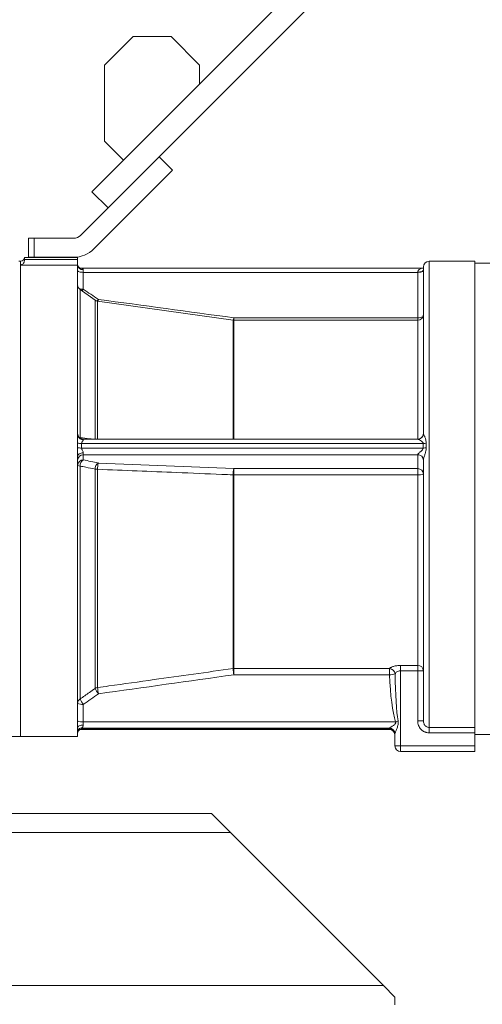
# Model space of a CAD drawing. Header units: millimetres. Extents: x 17 to 1238, y 24 to 2268.
# Tile 4 of 7: x 492 to 735, y 816 to 1334. Entities that reach past the tile are written whole.
import ezdxf

# ---------------------------------------------------------------- set-up
doc = ezdxf.new("R2010")
doc.units = ezdxf.units.MM

msp = doc.modelspace()

# ---------------------------------------------------------------- linework, layer by layer
at = {"color": 7, "linetype": 'Continuous', "lineweight": 15}
for p, q in [((904.52, 1618.02), (586.65, 1300.15)), ((565.38, 1261.91), (913.01, 1609.54)), ((536.65, 1310.15), (551.65, 1325.15)), ((551.65, 1325.15), (571.65, 1325.15)), ((571.65, 1325.15), (586.65, 1310.15)), ((536.65, 1270.15), (536.65, 1310.15)), ((586.65, 1310.15), (586.65, 1300.15)), ((586.65, 1300.15), (546.65, 1260.15)), ((546.65, 1260.15), (536.65, 1270.15)), ((523.97, 1220.5), (565.38, 1261.91)), ((546.65, 1260.15), (530.03, 1243.53)), ((565.38, 1261.91), (572.45, 1254.84)), ((572.45, 1254.84), (531.05, 1213.43)), ((530.03, 1243.53), (538.51, 1235.04)), ((496.65, 1209.04), (496.65, 1219.04)), ((496.65, 1219.04), (499.65, 1219.04)), ((499.65, 1219.04), (499.65, 1209.04)), ((499.65, 1219.04), (520.44, 1219.04)), ((522.49, 1208.92), (494.49, 1208.92)), ((494.49, 1207.84), (494.49, 1208.92)), ((494.49, 1207.84), (522.49, 1207.84)), ((494.49, 1207.33), (494.49, 1207.84)), ((499.65, 1209.04), (496.65, 1209.04)), ((520.44, 1209.04), (499.65, 1209.04)), ((522.49, 1207.84), (522.49, 1208.92)), ((522.49, 1207.84), (522.49, 1204.89)), ((492.49, 1206.92), (491.49, 1206.92)), ((492.49, 956.92), (492.49, 1206.92)), ((492.49, 1206.92), (492.49, 1204.89)), ((522.49, 1204.89), (492.49, 1204.89)), ((492.49, 1204.89), (492.49, 956.92)), ((522.49, 1204.89), (522.49, 1115.75)), ((704.15, 1203.21), (524.74, 1203.21)), ((525.49, 1202.56), (525.49, 1201.09)), ((704.49, 1116.3), (704.49, 1203.92)), ((731.49, 1206.92), (707.49, 1206.92)), ((707.49, 1206.92), (707.49, 961.69)), ((731.49, 1206.92), (731.49, 961.69)), ((739.49, 1205.92), (731.49, 1205.92)), ((525.49, 1201.09), (525.49, 1192.22)), ((525.49, 1201.09), (701.49, 1201.09)), ((701.49, 1201.09), (701.49, 1201.2)), ((701.49, 1177.17), (701.49, 1201.09)), ((531.68, 1186.48), (523.77, 1192.03)), ((523.77, 1192.03), (523.77, 1114.09)), ((531.68, 1186.48), (531.68, 1113.2)), ((604.28, 1175.95), (532.99, 1185.97)), ((532.99, 1185.97), (532.99, 1113.34)), ((604.28, 1175.95), (604.28, 1113.34)), ((604.7, 1177.17), (701.49, 1177.17)), ((604.7, 1175.92), (604.7, 1177.17)), ((701.49, 1175.92), (701.49, 1177.17)), ((701.49, 1175.92), (604.7, 1175.92)), ((604.7, 1175.92), (604.7, 1113.34)), ((701.49, 1175.92), (701.49, 1113.34)), ((522.49, 1115.75), (522.49, 1111.24)), ((523.79, 1113.86), (523.77, 1114.09)), ((522.49, 1111.24), (522.49, 1108.83)), ((522.49, 1108.83), (522.49, 1104.27)), ((524.6, 1111.04), (524.6, 1108.65)), ((524.6, 1111.04), (704.37, 1111.04)), ((524.6, 1108.65), (704.37, 1108.65)), ((701.54, 1113.34), (525.49, 1113.34)), ((525.49, 1113.34), (525.49, 1113.04)), ((704.37, 1108.65), (704.37, 1111.04)), ((705.93, 1111.14), (705.93, 1108.74)), ((522.49, 1104.27), (522.49, 961.59)), ((525.49, 1106.14), (525.49, 1105.13)), ((525.49, 1105.13), (701.49, 1105.13)), ((525.49, 1105.13), (525.49, 1102.42)), ((701.49, 1105.13), (701.49, 1105.17)), ((701.49, 1097.82), (701.49, 1105.13)), ((523.77, 1099.17), (523.77, 976.62)), ((704.49, 965.05), (704.49, 1102.34)), ((531.68, 1097.55), (531.68, 982.15)), ((532.99, 1097.47), (532.99, 982.64)), ((604.28, 1094.55), (604.28, 992.64)), ((604.7, 1097.82), (701.49, 1097.82)), ((604.7, 1094.55), (604.7, 1097.82)), ((701.49, 1094.55), (604.7, 1094.55)), ((604.7, 1094.55), (604.7, 992.67)), ((701.49, 1094.55), (701.49, 1097.82)), ((701.49, 1094.55), (701.49, 994.25)), ((604.7, 992.67), (686.66, 992.67)), ((604.7, 992.67), (604.7, 989.35)), ((686.66, 992.67), (686.66, 989.35)), ((692.49, 994.25), (701.49, 994.25)), ((692.49, 991.46), (692.49, 994.25)), ((701.49, 991.46), (692.49, 991.46)), ((692.49, 991.46), (692.49, 951.92)), ((701.49, 991.46), (701.49, 994.25)), ((701.49, 991.46), (704.49, 991.46)), ((701.49, 965.05), (701.49, 991.46)), ((686.66, 989.35), (604.7, 989.35)), ((525.49, 973.8), (525.49, 964.64)), ((525.49, 964.64), (525.49, 962.88)), ((525.49, 964.64), (689.75, 964.64)), ((701.49, 965.05), (704.49, 965.05)), ((522.49, 961.59), (522.49, 960.41)), ((522.49, 960.41), (522.49, 959.85)), ((522.49, 959.85), (522.49, 958.94)), ((522.49, 958.94), (522.49, 956.92)), ((524.6, 961.26), (686.55, 961.26)), ((524.6, 961.26), (524.6, 960.71)), ((524.6, 960.71), (686.49, 960.71)), ((524.74, 960.63), (686.49, 960.63)), ((686.49, 960.71), (686.49, 961.07)), ((686.49, 960.63), (686.49, 960.71)), ((707.49, 961.69), (731.49, 961.69)), ((707.49, 958.8), (707.49, 961.69)), ((731.49, 958.8), (707.49, 958.8)), ((731.49, 961.69), (731.49, 958.8)), ((731.49, 958.8), (731.49, 951.92)), ((485.29, 956.92), (492.49, 956.92)), ((492.49, 956.92), (522.49, 956.92)), ((689.49, 951.92), (689.49, 958.15)), ((731.49, 957.92), (739.49, 957.92)), ((689.49, 951.92), (692.49, 951.92)), ((692.49, 951.92), (731.49, 951.92)), ((692.49, 951.92), (692.49, 948.92)), ((731.49, 948.92), (692.49, 948.92)), ((731.49, 951.92), (731.49, 948.92)), ((592.9, 916.36), (432.24, 916.36)), ((602.96, 906.3), (592.9, 916.36)), ((602.96, 906.3), (432.24, 906.3)), ((683.44, 825.82), (602.96, 906.3)), ((683.44, 825.82), (414.07, 825.82)), ((689.48, 819.78), (683.44, 825.82)), ((689.48, 815.76), (689.48, 819.78))]:
    msp.add_line(p, q, dxfattribs=at)
at = {"color": 7, "linetype": 'Continuous', "lineweight": 15, "flags": 128}
for points in [[(525.49, 1201.09), (524.9, 1201.1), (524.34, 1201.15), (523.82, 1201.23), (523.37, 1201.34), (522.99, 1201.48), (522.72, 1201.63), (522.55, 1201.79), (522.49, 1201.96)], [(704.49, 1202.2), (704.43, 1202.01), (704.26, 1201.82), (703.98, 1201.65), (703.61, 1201.5), (703.16, 1201.37), (702.64, 1201.28), (702.07, 1201.22), (701.49, 1201.2)], [(704.49, 1201.96), (704.43, 1201.79), (704.26, 1201.63), (703.98, 1201.48), (703.61, 1201.34), (703.16, 1201.23), (702.64, 1201.15), (702.07, 1201.1), (701.49, 1201.09)], [(533.26, 1185.93), (533.33, 1186.37), (533.4, 1186.86)], [(522.62, 1114.96), (522.55, 1115.22), (522.49, 1115.75)], [(523.4, 1114.18), (523.49, 1114.16), (523.77, 1114.09)], [(525.49, 1106.14), (524.9, 1106.1), (524.34, 1105.99), (523.82, 1105.82), (523.37, 1105.59), (522.99, 1105.31), (522.72, 1104.98), (522.55, 1104.63), (522.49, 1104.27)], [(525.49, 962.88), (524.9, 962.86), (524.34, 962.78), (523.82, 962.66), (523.37, 962.5), (522.99, 962.3), (522.72, 962.08), (522.55, 961.84), (522.49, 961.59)]]:
    msp.add_lwpolyline(points, dxfattribs=at)
at = {"color": 7, "linetype": 'Continuous', "lineweight": 15}
for centre, radius, start, end in [((520.44, 1224.04), 5, 270, 315), ((520.44, 1224.04), 15, 270, 315), ((492.49, 1208.92), 2, 270, 0), ((525.2, 1205.28), 2.74, 187.7804, 276.0861), ((707.49, 1203.92), 3, 90, 180), ((525.49, 1194.48), 3, 180, 235), ((525.29, 1199.37), 7.16, 253.1893, 271.5873), ((515.49, 1199.53), 12.38, 318.5186, 323.8239), ((533.4, 1188.94), 3, 235, 262), ((523.26, 1194.29), 12.57, 318.8364, 323.7674), ((604.7, 1178.92), 3, 262, 270), ((560.7, 1183.63), 44.48, 350.0228, 351.6375), ((701.49, 1178.92), 3, 270, 0), ((701.83, 1182.85), 5.7, 266.5426, 294.7763), ((525.49, 1116.34), 3, 180, 270), ((525.38, 1115.98), 2.94, 200.455, 272.1424), ((701.52, 1116.3), 2.97, 316.8513, 359.9689), ((524.48, 1120.82), 9.78, 258.238, 270.7099), ((524.48, 1119.27), 10.63, 259.1919, 270.6594), ((704.42, 1122.29), 11.25, 269.7788, 277.7363), ((704.42, 1120.89), 12.24, 269.7949, 277.1041), ((525.43, 1102.2), 2.94, 88.7491, 178.6919), ((701.57, 1102.25), 2.92, 1.7207, 91.6231), ((701.55, 1102.2), 2.94, 1.3081, 91.2509), ((525.43, 1099.48), 2.94, 88.7491, 178.6919), ((523.61, 1100.95), 1.79, 231.3635, 275.1469), ((527.62, 1099.21), 3.85, 123.5708, 180.6862), ((535.52, 1097.58), 3.84, 123.4993, 180.4995), ((544.33, 1097.72), 11.35, 164.3561, 181.2777), ((533.27, 1113.44), 15.97, 264.289, 268.9734), ((615.48, 1094.78), 11.2, 164.2601, 181.1783), ((604.7, 1116.69), 22.15, 268.9218, 270.002), ((701.55, 1094.88), 2.94, 1.3081, 91.2509), ((702.23, 1100.43), 5.93, 262.8685, 292.4305), ((604.7, 989.51), 3.16, 89.9986, 97.5989), ((673.38, 999.73), 69.46, 185.8641, 188.6002), ((686.43, 989.51), 3.16, 5.5099, 85.7885), ((686.86, 997.4), 8.05, 268.5859, 289.7129), ((701.59, 991.35), 2.9, 2.066, 91.9268), ((533.39, 979.58), 3.08, 97.5552, 123.6447), ((545.5, 988.66), 15.27, 205.2429, 217.6435), ((600.88, 989.54), 68.24, 185.8037, 188.6003), ((525.32, 974.25), 2.84, 123.2845, 179.5947), ((524.76, 978.95), 5.2, 244.1266, 278.0915), ((537.49, 983.06), 15.15, 205.1379, 217.6529), ((524.76, 969.79), 5.2, 244.1266, 278.0915), ((684.43, 982.4), 18.54, 286.7048, 291.1748), ((524.6, 958.21), 3.04, 89.8672, 133.8268), ((524.6, 957.67), 3.04, 89.8878, 133.9873), ((686.53, 958.11), 2.96, 0.7756, 90.7552), ((686.52, 957.74), 2.97, 0.6879, 90.6717), ((686.49, 957.63), 3, 0, 90), ((686.46, 958.2), 3.06, 2.6714, 88.4077), ((692.49, 951.92), 3, 180, 270)]:
    msp.add_arc(centre, radius, start, end, dxfattribs=at)
for centre, ratio in [((692.49, 998.83), 0.079192), ((692.49, 998.36), 0.158384)]:
    msp.add_ellipse(centre, major_axis=(0, 37.88), ratio=ratio, start_param=1.810991, end_param=2.668238, dxfattribs=at)
for points, knots in [([(494.49, 1207.33), (494.49, 1207.15), (494.47, 1206.98), (494.39, 1206.66), (494.34, 1206.5), (494.14, 1206.07), (493.97, 1205.83), (493.59, 1205.43), (493.37, 1205.27), (493.05, 1205.08), (492.94, 1205.03), (492.72, 1204.95), (492.6, 1204.91), (492.49, 1204.89)], [0, 0, 0, 0, 0.125, 0.125, 0.25, 0.25, 0.5, 0.5, 0.75, 0.75, 0.875, 0.875, 1, 1, 1, 1]), ([(524.74, 1203.23), (524.68, 1203.22), (524.4, 1203.19), (523.94, 1203.31), (523.41, 1203.53), (523.01, 1203.83), (522.7, 1204.19), (522.52, 1204.55), (522.52, 1204.73), (522.52, 1204.79)], [0, 0, 0, 0, 0.03855, 0.189487, 0.33408, 0.489738, 0.670415, 0.898266, 1, 1, 1, 1]), ([(524.74, 1203.2), (524.85, 1203.18), (525.09, 1203.15), (525.45, 1202.89), (525.48, 1202.62), (525.49, 1202.56)], [0, 0, 0, 0, 0.375008, 0.84907, 1, 1, 1, 1]), ([(701.49, 1201.2), (701.51, 1201.37), (701.55, 1201.75), (701.95, 1202.33), (702.78, 1202.93), (703.72, 1203.21), (704.1, 1203.2), (704.15, 1203.2)], [0, 0, 0, 0, 0.116248, 0.264937, 0.515336, 0.945164, 1, 1, 1, 1]), ([(523.77, 1114.09), (525.4, 1113.91), (527.64, 1113.66), (529.88, 1113.4), (530.48, 1113.34)], [0, 0, 0, 0, 0.729734, 1, 1, 1, 1]), ([(703.68, 1114.29), (703.45, 1114.08), (703.03, 1113.68), (702.25, 1113.39), (701.76, 1113.35), (701.54, 1113.34)], [0, 0, 0, 0, 0.378063, 0.722512, 1, 1, 1, 1]), ([(704.49, 1116.3), (704.49, 1116.29), (704.5, 1116.26), (704.53, 1116.18), (704.56, 1116.13), (704.64, 1115.94), (704.71, 1115.77), (704.87, 1115.4), (704.95, 1115.2), (705.12, 1114.77), (705.21, 1114.55), (705.46, 1113.84), (705.62, 1113.34), (705.8, 1112.55), (705.84, 1112.28), (705.91, 1111.72), (705.93, 1111.43), (705.93, 1111.14)], [0, 0, 0, 0, 0.0625, 0.0625, 0.125, 0.125, 0.25, 0.25, 0.375, 0.375, 0.5, 0.5, 0.75, 0.75, 0.875, 0.875, 1, 1, 1, 1]), ([(525.49, 1113.04), (525.49, 1112.99), (525.47, 1112.93), (525.42, 1112.81), (525.38, 1112.75), (525.26, 1112.54), (525.15, 1112.39), (524.94, 1112.06), (524.83, 1111.88), (524.66, 1111.49), (524.6, 1111.27), (524.6, 1111.04)], [0, 0, 0, 0, 0.125, 0.125, 0.25, 0.25, 0.5, 0.5, 0.75, 0.75, 1, 1, 1, 1]), ([(524.6, 1108.65), (524.6, 1108.53), (524.62, 1108.41), (524.67, 1108.19), (524.7, 1108.07), (524.83, 1107.74), (524.94, 1107.53), (525.15, 1107.12), (525.26, 1106.92), (525.38, 1106.62), (525.42, 1106.53), (525.47, 1106.33), (525.49, 1106.23), (525.49, 1106.14)], [0, 0, 0, 0, 0.125, 0.125, 0.25, 0.25, 0.5, 0.5, 0.75, 0.75, 0.875, 0.875, 1, 1, 1, 1]), ([(701.54, 1113.33), (701.53, 1113.33), (701.49, 1113.34), (701.49, 1113.32), (701.49, 1113.32)], [0, 0, 0, 0, 0.447538, 1, 1, 1, 1]), ([(701.49, 1105.17), (701.49, 1105.21), (701.5, 1105.25), (701.55, 1105.35), (701.58, 1105.4), (701.7, 1105.56), (701.82, 1105.68), (702.07, 1105.93), (702.21, 1106.06), (702.51, 1106.33), (702.66, 1106.46), (702.98, 1106.74), (703.14, 1106.88), (703.45, 1107.18), (703.61, 1107.33), (703.91, 1107.65), (704.06, 1107.82), (704.23, 1108.11), (704.28, 1108.21), (704.35, 1108.42), (704.37, 1108.54), (704.37, 1108.65)], [0, 0, 0, 0, 0.0625, 0.0625, 0.125, 0.125, 0.25, 0.25, 0.375, 0.375, 0.5, 0.5, 0.625, 0.625, 0.75, 0.75, 0.875, 0.875, 0.9375, 0.9375, 1, 1, 1, 1]), ([(704.37, 1111.04), (704.36, 1111.16), (704.32, 1111.46), (703.86, 1112.07), (702.98, 1112.69), (702.12, 1113.14), (701.65, 1113.32), (701.57, 1113.33), (701.54, 1113.33)], [0, 0, 0, 0, 0.077821, 0.184308, 0.480447, 0.797624, 0.925614, 1, 1, 1, 1]), ([(705.93, 1108.74), (705.93, 1108.16), (705.86, 1107.58), (705.68, 1106.72), (705.61, 1106.43), (705.46, 1105.86), (705.37, 1105.58), (705.21, 1105.02), (705.12, 1104.74), (704.95, 1104.2), (704.87, 1103.92), (704.71, 1103.4), (704.64, 1103.15), (704.56, 1102.81), (704.53, 1102.7), (704.5, 1102.5), (704.49, 1102.41), (704.49, 1102.34)], [0, 0, 0, 0, 0.25, 0.25, 0.375, 0.375, 0.5, 0.5, 0.625, 0.625, 0.75, 0.75, 0.875, 0.875, 0.9375, 0.9375, 1, 1, 1, 1]), ([(531.68, 1097.55), (530.05, 1097.88), (528.42, 1098.22), (526.78, 1098.55), (525.78, 1098.76), (524.77, 1098.96), (523.77, 1099.17)], [0, 0, 0, 0, 0.006, 0.006, 0.006, 0.009693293, 0.009693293, 0.009693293, 0.009693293]), ([(604.28, 1094.55), (602.3, 1094.63), (600.32, 1094.71), (598.34, 1094.79), (590.42, 1095.12), (582.5, 1095.44), (574.58, 1095.77), (560.72, 1096.33), (546.85, 1096.9), (532.99, 1097.47)], [0, 0, 0, 0, 0.006, 0.006, 0.006, 0.03, 0.03, 0.03, 0.07201179, 0.07201179, 0.07201179, 0.07201179]), ([(532.99, 982.64), (534.97, 982.91), (536.95, 983.19), (538.93, 983.47), (546.85, 984.58), (554.77, 985.69), (562.69, 986.8), (576.55, 988.75), (590.42, 990.69), (604.28, 992.64)], [0, 0, 0, 0, 0.006, 0.006, 0.006, 0.03, 0.03, 0.03, 0.07201179, 0.07201179, 0.07201179, 0.07201179]), ([(686.66, 992.67), (686.74, 992.77), (686.85, 992.87), (687.11, 993.07), (687.26, 993.17), (687.61, 993.36), (687.82, 993.45), (688.26, 993.62), (688.5, 993.7), (689.02, 993.85), (689.3, 993.92), (689.89, 994.04), (690.19, 994.09), (690.82, 994.17), (691.15, 994.2), (691.81, 994.24), (692.15, 994.25), (692.49, 994.25)], [0, 0, 0, 0, 0.125, 0.125, 0.25, 0.25, 0.375, 0.375, 0.5, 0.5, 0.625, 0.625, 0.75, 0.75, 0.875, 0.875, 1, 1, 1, 1]), ([(692.49, 991.46), (692.3, 991.46), (692.12, 991.44), (691.77, 991.39), (691.6, 991.36), (691.1, 991.21), (690.8, 991.08), (690.3, 990.76), (690.09, 990.58), (689.77, 990.21), (689.65, 990.01), (689.58, 989.82)], [0, 0, 0, 0, 0.125, 0.125, 0.25, 0.25, 0.5, 0.5, 0.75, 0.75, 1, 1, 1, 1]), ([(523.77, 976.62), (525.4, 977.76), (527.03, 978.9), (528.67, 980.04), (529.67, 980.74), (530.68, 981.45), (531.68, 982.15)], [0, 0, 0, 0, 0.006, 0.006, 0.006, 0.009693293, 0.009693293, 0.009693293, 0.009693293]), ([(686.55, 961.26), (686.61, 961.31), (686.72, 961.39), (686.99, 961.57), (687.14, 961.67), (687.47, 961.88), (687.65, 962), (688.01, 962.23), (688.19, 962.36), (688.56, 962.61), (688.75, 962.74), (689.12, 963.03), (689.3, 963.18), (689.55, 963.44), (689.63, 963.53), (689.77, 963.72), (689.83, 963.83), (689.9, 964.06), (689.91, 964.19), (689.87, 964.43), (689.82, 964.54), (689.75, 964.64)], [0, 0, 0, 0, 0.125, 0.125, 0.25, 0.25, 0.375, 0.375, 0.5, 0.5, 0.625, 0.625, 0.75, 0.75, 0.8125, 0.8125, 0.875, 0.875, 0.9375, 0.9375, 1, 1, 1, 1]), ([(691.12, 965.11), (691.17, 964.79), (691.2, 964.47), (691.19, 963.83), (691.17, 963.51), (691.01, 962.56), (690.83, 961.95), (690.53, 961.06), (690.43, 960.77), (690.22, 960.21), (690.11, 959.94), (689.91, 959.41), (689.81, 959.15), (689.63, 958.69), (689.56, 958.48), (689.52, 958.34)], [0, 0, 0, 0, 0.125, 0.125, 0.25, 0.25, 0.5, 0.5, 0.625, 0.625, 0.75, 0.75, 0.875, 0.875, 1, 1, 1, 1]), ([(707.49, 958.8), (707.08, 958.8), (706.69, 958.84), (706.1, 958.97), (705.91, 959.02), (705.52, 959.14), (705.34, 959.21), (704.78, 959.45), (704.44, 959.65), (703.95, 960), (703.79, 960.12), (703.48, 960.39), (703.34, 960.53), (702.93, 960.96), (702.68, 961.28), (702.25, 961.96), (702.08, 962.32), (701.79, 963.07), (701.67, 963.46), (701.53, 964.25), (701.49, 964.65), (701.49, 965.05)], [0, 0, 0, 0, 0.125, 0.125, 0.1875, 0.1875, 0.25, 0.25, 0.375, 0.375, 0.4375, 0.4375, 0.5, 0.5, 0.625, 0.625, 0.75, 0.75, 0.875, 0.875, 1, 1, 1, 1]), ([(704.49, 965.05), (704.49, 964.64), (704.55, 964.23), (704.75, 963.65), (704.84, 963.45), (705.04, 963.09), (705.15, 962.92), (705.42, 962.6), (705.57, 962.45), (705.9, 962.19), (706.07, 962.07), (706.45, 961.88), (706.65, 961.81), (707.06, 961.71), (707.27, 961.69), (707.49, 961.69)], [0, 0, 0, 0, 0.25, 0.25, 0.375, 0.375, 0.5, 0.5, 0.625, 0.625, 0.75, 0.75, 0.875, 0.875, 1, 1, 1, 1]), ([(522.5, 958.96), (522.5, 958.97), (522.47, 959.11), (522.6, 959.49), (522.91, 959.92), (523.34, 960.28), (523.91, 960.53), (524.42, 960.66), (524.7, 960.63), (524.74, 960.62)], [0, 0, 0, 0, 0.037595, 0.290025, 0.500189, 0.661474, 0.817321, 0.976188, 1, 1, 1, 1]), ([(525.49, 962.88), (525.49, 962.77), (525.47, 962.67), (525.42, 962.48), (525.38, 962.38), (525.26, 962.12), (525.15, 961.98), (524.94, 961.71), (524.83, 961.6), (524.66, 961.4), (524.6, 961.31), (524.6, 961.26)], [0, 0, 0, 0, 0.125, 0.125, 0.25, 0.25, 0.5, 0.5, 0.75, 0.75, 1, 1, 1, 1]), ([(524.6, 960.71), (524.62, 960.66), (524.63, 960.62), (524.73, 960.64), (524.74, 960.65)], [0, 0, 0, 0, 0.8618973, 1, 1, 1, 1])]:
    msp.add_open_spline(points, degree=3, knots=knots, dxfattribs=at)
for points in [[(525.49, 1192.22), (528.13, 1190.43), (530.77, 1188.65), (533.4, 1186.86)], [(533.4, 1186.86), (557.17, 1183.63), (580.93, 1180.4), (604.7, 1177.17)], [(525.49, 1102.42), (528.13, 1101.87), (530.77, 1101.33), (533.4, 1100.78)], [(533.4, 1100.78), (557.17, 1099.8), (580.93, 1098.81), (604.7, 1097.82)], [(604.7, 989.35), (580.93, 986.01), (557.17, 982.67), (533.4, 979.33)], [(533.4, 979.33), (530.77, 977.49), (528.13, 975.65), (525.49, 973.8)], [(686.49, 961.07), (686.49, 961.13), (686.51, 961.19), (686.55, 961.26)], [(689.52, 958.34), (689.5, 958.28), (689.49, 958.21), (689.49, 958.15)]]:
    msp.add_open_spline(points, degree=3, dxfattribs=at)

doc.saveas('drawing.dxf')
